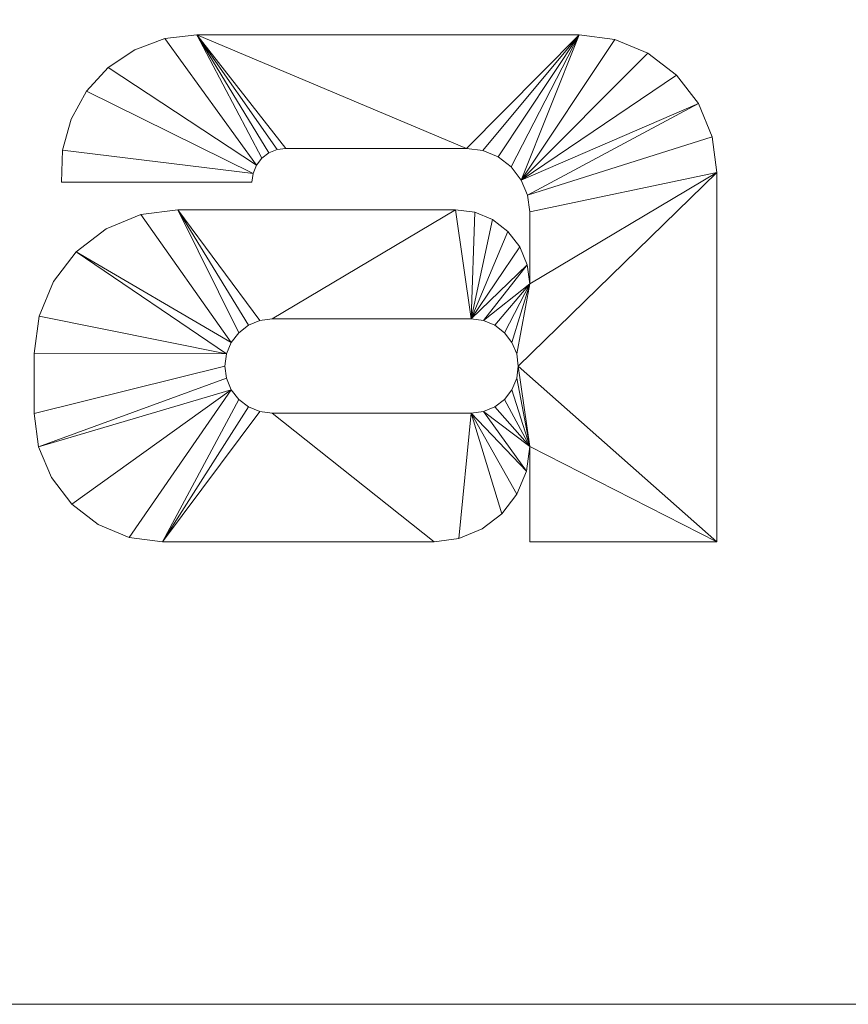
# Model space of a CAD drawing. Header units: millimetres. Extents: x -250 to 250, y -65 to 65.
# Tile 4 of 6: x 53 to 125, y -65 to 20. Entities that reach past the tile are written whole.
import ezdxf

# ---------------------------------------------------------------- set-up
doc = ezdxf.new("R2010")
doc.units = ezdxf.units.MM

# ---------------------------------------------------------------- blocks, each defined once
blk = doc.blocks.new('RSen_56_ME_FB_LOD200 - convector_jaga - linf0_02005010-al0 - freestanding - 10_jaga_linea plus freestanding_lxhxd 500x200x130 mm-325649-3D view')
at = {"lineweight": 18}
mesh = blk.add_polyface(dxfattribs=at)
corners = [(250, 65, 320), (-250, 65, 320), (-250, -65, 320), (250, -65, 320)]
mesh.append_faces([[corners[k] for k in face] for face in [(2, 3, 0, 1)]])
mesh = blk.add_polyface(dxfattribs=at)
corners = [(250, 65, 120), (250, -65, 120), (-250, -65, 120), (-250, 65, 120)]
mesh.append_faces([[corners[k] for k in face] for face in [(1, 2, 3, 0)]])
mesh = blk.add_polyface(dxfattribs=at)
corners = [(250, -65, 320), (-250, -65, 320), (-250, -65, 120), (250, -65, 120)]
mesh.append_faces([[corners[k] for k in face] for face in [(0, 1, 2, 3)]])
blk = doc.blocks.new('RSen_55_GM_FB_logo - SH_jaga - standard-260147-3D view')
at = {"lineweight": 18}
mesh = blk.add_polyface(dxfattribs=at)
corners = [(-86.66, 18.848, 2), (-103.399, 18.848, 2), (-103.399, -24.686, 2), (-103.533, -25.703, 2), (-103.925, -26.652, 2), (-104.55, -27.466, 2), (-105.364, -28.091, 2), (-106.313, -28.484, 2), (-107.33, -28.618, 2), (-110.653, -28.618, 2), (-110.653, -40, 2), (-96.441, -40, 2), (-93.91, -39.667, 2), (-91.551, -38.69, 2), (-89.525, -37.135, 2), (-87.97, -35.109, 2), (-86.993, -32.75, 2), (-86.66, -30.219, 2), (-103.399, 40, 2), (-103.399, 26.712, 2), (-90.21, 26.712, 2), (-86.66, 30.262, 2), (-86.66, 40, 2), (-32.239, 18.848, 2), (-65.297, 18.848, 2), (-68.051, 18.52, 2), (-70.651, 17.554, 2), (-72.952, 16.005, 2), (-74.824, 13.96, 2), (-76.164, 11.531, 2), (-76.896, 8.856, 2), (-76.98, 6.084, 2), (-60.522, 6.084, 2), (-60.422, 6.844, 2), (-60.128, 7.553, 2), (-59.661, 8.161, 2), (-59.053, 8.628, 2), (-58.344, 8.922, 2), (-57.584, 9.022, 2), (-41.986, 9.022, 2), (-40.569, 8.835, 2), (-39.248, 8.288, 2), (-38.114, 7.418, 2), (-37.243, 6.284, 2), (-36.696, 4.963, 2), (-36.51, 3.546, 2), (-36.51, -2.7, 2), (-36.728, -1.039, 2), (-37.37, 0.509, 2), (-38.39, 1.839, 2), (-39.719, 2.859, 2), (-41.267, 3.5, 2), (-42.929, 3.719, 2), (-66.921, 3.719, 2), (-70.139, 3.295, 2), (-73.138, 2.053, 2), (-75.713, 0.077, 2), (-77.688, -2.498, 2), (-78.93, -5.496, 2), (-79.354, -8.714, 2), (-79.354, -13.911, 2), (-78.976, -16.781, 2), (-77.868, -19.456, 2), (-76.106, -21.753, 2), (-73.809, -23.515, 2), (-71.134, -24.623, 2), (-68.264, -25.001, 2), (-44.761, -25.001, 2), (-42.625, -24.72, 2), (-40.635, -23.896, 2), (-38.926, -22.585, 2), (-37.615, -20.876, 2), (-36.791, -18.886, 2), (-36.51, -16.75, 2), (-36.51, -25.001, 2), (-20.335, -25.001, 2), (-20.335, 6.943, 2), (-20.74, 10.024, 2), (-21.929, 12.895, 2), (-23.821, 15.361, 2), (-26.287, 17.253, 2), (-29.158, 18.442, 2), (-41.576, -5.733, 2), (-40.521, -5.872, 2), (-39.538, -6.279, 2), (-38.693, -6.927, 2), (-38.046, -7.771, 2), (-37.638, -8.754, 2), (-37.5, -9.809, 2), (-37.638, -10.864, 2), (-38.046, -11.847, 2), (-38.693, -12.692, 2), (-39.538, -13.339, 2), (-40.521, -13.747, 2), (-41.576, -13.886, 2), (-58.786, -13.886, 2), (-59.841, -13.747, 2), (-60.824, -13.339, 2), (-61.669, -12.692, 2), (-62.316, -11.847, 2), (-62.724, -10.864, 2), (-62.863, -9.809, 2), (-62.724, -8.754, 2), (-62.316, -7.771, 2), (-61.669, -6.927, 2), (-60.824, -6.279, 2), (-59.841, -5.872, 2), (-58.786, -5.733, 2), (22.971, 18.848, 2), (2.785, 18.848, 2), (-1.3, 18.31, 2), (-5.107, 16.733, 2), (-8.377, 14.224, 2), (-10.885, 10.955, 2), (-12.462, 7.148, 2), (-13, 3.062, 2), (-13, -7.749, 2), (-12.412, -12.214, 2), (-10.689, -16.375, 2), (-7.947, -19.948, 2), (-4.374, -22.69, 2), (-0.213, -24.413, 2), (4.253, -25.001, 2), (20.258, -25.001, 2), (22.914, -24.652, 2), (25.388, -23.627, 2), (27.513, -21.996, 2), (29.144, -19.871, 2), (30.169, -17.397, 2), (30.518, -14.741, 2), (30.518, -25.037, 2), (30.278, -26.864, 2), (29.573, -28.566, 2), (28.451, -30.028, 2), (26.989, -31.15, 2), (25.287, -31.855, 2), (23.46, -32.096, 2), (8.026, -32.096, 2), (7.004, -31.961, 2), (6.052, -31.567, 2), (5.235, -30.94, 2), (4.608, -30.122, 2), (4.213, -29.17, 2), (4.079, -28.149, 2), (-11.863, -28.149, 2), (-11.329, -32.212, 2), (-9.76, -35.998, 2), (-7.265, -39.249, 2), (-4.014, -41.744, 2), (-0.228, -43.313, 2), (3.835, -43.848, 2), (27.564, -43.848, 2), (32.688, -43.173, 2), (37.463, -41.195, 2), (41.563, -38.049, 2), (44.709, -33.949, 2), (46.686, -29.175, 2), (47.361, -24.051, 2), (47.361, 18.848, 2), (30.518, 18.848, 2), (30.518, 11.3, 2), (30.261, 13.254, 2), (29.507, 15.074, 2), (28.308, 16.637, 2), (26.745, 17.837, 2), (24.924, 18.591, 2), (22.074, 7.57, 2), (24.245, 7.284, 2), (26.269, 6.446, 2), (28.006, 5.113, 2), (29.339, 3.375, 2), (30.177, 1.352, 2), (30.463, -0.819, 2), (30.463, -3.425, 2), (30.187, -5.518, 2), (29.379, -7.469, 2), (28.094, -9.145, 2), (26.418, -10.43, 2), (24.467, -11.238, 2), (22.374, -11.514, 2), (11.048, -11.514, 2), (8.96, -11.239, 2), (7.015, -10.433, 2), (5.344, -9.151, 2), (4.062, -7.481, 2), (3.257, -5.536, 2), (2.982, -3.448, 2), (2.982, -0.869, 2), (3.269, 1.315, 2), (4.112, 3.35, 2), (5.454, 5.098, 2), (7.201, 6.439, 2), (9.237, 7.282, 2), (11.421, 7.57, 2), (101.729, 18.848, 2), (68.671, 18.848, 2), (65.917, 18.52, 2), (63.317, 17.554, 2), (61.016, 16.005, 2), (59.144, 13.96, 2), (57.804, 11.531, 2), (57.071, 8.856, 2), (56.988, 6.084, 2), (73.446, 6.084, 2), (73.546, 6.844, 2), (73.839, 7.553, 2), (74.306, 8.161, 2), (74.915, 8.628, 2), (75.623, 8.922, 2), (76.384, 9.022, 2), (91.982, 9.022, 2), (93.399, 8.835, 2), (94.72, 8.288, 2), (95.854, 7.418, 2), (96.724, 6.284, 2), (97.272, 4.963, 2), (97.458, 3.546, 2), (97.458, -2.7, 2), (97.239, -1.039, 2), (96.598, 0.509, 2), (95.578, 1.839, 2), (94.249, 2.859, 2), (92.7, 3.5, 2), (91.039, 3.719, 2), (67.047, 3.719, 2), (63.829, 3.295, 2), (60.83, 2.053, 2), (58.255, 0.077, 2), (56.279, -2.498, 2), (55.037, -5.496, 2), (54.614, -8.714, 2), (54.614, -13.911, 2), (54.992, -16.781, 2), (56.1, -19.456, 2), (57.862, -21.753, 2), (60.159, -23.515, 2), (62.834, -24.623, 2), (65.704, -25.001, 2), (89.207, -25.001, 2), (91.343, -24.72, 2), (93.333, -23.896, 2), (95.041, -22.585, 2), (96.353, -20.876, 2), (97.177, -18.886, 2), (97.458, -16.75, 2), (97.458, -25.001, 2), (113.633, -25.001, 2), (113.633, 6.943, 2), (113.228, 10.024, 2), (112.038, 12.895, 2), (110.146, 15.361, 2), (107.681, 17.253, 2), (104.81, 18.442, 2), (92.392, -5.733, 2), (93.447, -5.872, 2), (94.43, -6.279, 2), (95.274, -6.927, 2), (95.922, -7.771, 2), (96.329, -8.754, 2), (96.468, -9.809, 2), (96.329, -10.864, 2), (95.922, -11.847, 2), (95.274, -12.692, 2), (94.43, -13.339, 2), (93.447, -13.747, 2), (92.392, -13.886, 2), (75.182, -13.886, 2), (74.127, -13.747, 2), (73.143, -13.339, 2), (72.299, -12.692, 2), (71.651, -11.847, 2), (71.244, -10.864, 2), (71.105, -9.809, 2), (71.244, -8.754, 2), (71.651, -7.771, 2), (72.299, -6.927, 2), (73.143, -6.279, 2), (74.127, -5.872, 2), (75.182, -5.733, 2)]
mesh.append_faces([[corners[k] for k in face] for face in [(2, 17, 0, 1), (160, 158, 159), (246, 244, 245)]], dxfattribs={"vtx0": -1})
mesh.append_faces([[corners[k] for k in face] for face in [(6, 11, 5), (5, 11, 4), (42, 23, 41), (85, 46, 84), (92, 73, 91), (105, 53, 104), (103, 56, 102), (172, 158, 171), (165, 166, 164), (170, 160, 169), (168, 160, 167), (163, 167, 162), (192, 109, 191), (181, 122, 180), (121, 183, 120), (213, 194, 212), (256, 217, 255), (263, 244, 262), (276, 224, 275), (274, 227, 273)]], dxfattribs={"vtx0": -1, "vtx1": -1})
mesh.append_faces([[corners[k] for k in face] for face in [(76, 46, 88, 75), (259, 247, 217, 258)]], dxfattribs={"vtx0": -1, "vtx1": -1, "vtx2": -1})
mesh.append_faces([[corners[k] for k in face] for face in [(11, 6, 7), (43, 81, 23, 42), (82, 51, 52, 107), (46, 87, 88), (73, 90, 91), (46, 86, 87), (73, 92, 93), (46, 85, 86), (24, 36, 37), (53, 106, 107, 52), (53, 105, 106), (66, 98, 99, 65), (66, 96, 97), (158, 172, 173, 157), (157, 173, 174), (167, 163, 164, 166), (166, 165, 108, 193), (160, 168, 169), (130, 156, 157, 129), (178, 128, 129, 177), (156, 130, 131, 155), (133, 152, 153, 132), (152, 133, 134), (151, 136, 137), (109, 192, 193, 108), (111, 189, 190, 110), (122, 181, 182), (114, 188, 189, 113), (115, 187, 188, 114), (117, 184, 185, 116), (180, 122, 123, 179), (146, 141, 142, 145), (214, 252, 194, 213), (253, 222, 223, 278), (244, 261, 262), (217, 257, 258), (244, 263, 264), (217, 256, 257), (195, 207, 208), (224, 277, 278, 223), (224, 276, 277), (237, 269, 270, 236), (237, 267, 268)]], dxfattribs={"vtx0": -1, "vtx2": -1})
mesh.append_faces([[corners[k] for k in face] for face in [(160, 170, 171, 158)]], dxfattribs={"vtx0": -1, "vtx2": -1, "vtx3": -1})
mesh.append_faces([[corners[k] for k in face] for face in [(43, 79, 80, 81), (82, 47, 48, 49), (94, 68, 69, 70), (34, 25, 26, 27), (33, 28, 29, 30), (103, 54, 55, 56), (102, 56, 57, 58), (167, 160, 161, 162), (214, 250, 251, 252), (253, 218, 219, 220), (265, 239, 240, 241), (205, 196, 197, 198), (204, 199, 200, 201), (274, 225, 226, 227), (273, 227, 228, 229)]], dxfattribs={"vtx0": -1, "vtx3": -1})
mesh.append_faces([[corners[k] for k in face] for face in [(74, 75, 73), (32, 33, 30, 31), (203, 204, 201, 202)]], dxfattribs={"vtx1": -1})
mesh.append_faces([[corners[k] for k in face] for face in [(16, 17, 4, 15), (14, 15, 4, 13), (12, 13, 4, 11), (2, 3, 17), (3, 4, 17), (45, 46, 76), (77, 78, 44), (40, 41, 23), (50, 51, 82, 49), (89, 90, 73), (71, 72, 94, 70), (82, 83, 47), (37, 38, 24), (35, 36, 24), (38, 39, 24), (97, 98, 66), (64, 65, 99, 63), (62, 63, 99, 61), (99, 100, 61), (58, 59, 102), (176, 177, 129), (175, 176, 129), (154, 155, 132, 153), (131, 132, 155), (126, 127, 179, 125), (124, 125, 179, 123), (135, 136, 151), (112, 113, 189, 111), (185, 186, 116), (138, 139, 150), (118, 119, 184, 117), (147, 148, 141, 146), (216, 217, 247), (248, 249, 215), (211, 212, 194), (221, 222, 253, 220), (259, 260, 244), (260, 261, 244), (242, 243, 265, 241), (253, 254, 218), (208, 209, 195), (206, 207, 195), (209, 210, 195), (268, 269, 237), (235, 236, 270, 234), (233, 234, 270, 232), (270, 271, 232), (229, 230, 273)]], dxfattribs={"vtx1": -1, "vtx2": -1})
mesh.append_faces([[corners[k] for k in face] for face in [(88, 89, 73, 75), (174, 175, 129, 157), (246, 247, 259, 244)]], dxfattribs={"vtx1": -1, "vtx2": -1, "vtx3": -1})
mesh.append_faces([[corners[k] for k in face] for face in [(10, 11, 7, 8), (43, 44, 78, 79), (76, 77, 44, 45), (39, 40, 23, 24), (46, 47, 83, 84), (72, 73, 93, 94), (67, 68, 94, 95), (24, 25, 34, 35), (33, 34, 27, 28), (53, 54, 103, 104), (66, 67, 95, 96), (59, 60, 101, 102), (100, 101, 60, 61), (178, 179, 127, 128), (151, 152, 134, 135), (190, 191, 109, 110), (183, 184, 119, 120), (182, 183, 121, 122), (186, 187, 115, 116), (137, 138, 150, 151), (139, 140, 149, 150), (140, 141, 148, 149), (214, 215, 249, 250), (247, 248, 215, 216), (210, 211, 194, 195), (217, 218, 254, 255), (243, 244, 264, 265), (238, 239, 265, 266), (195, 196, 205, 206), (204, 205, 198, 199), (224, 225, 274, 275), (237, 238, 266, 267), (230, 231, 272, 273), (271, 272, 231, 232)]], dxfattribs={"vtx1": -1, "vtx3": -1})
mesh.append_faces([[corners[k] for k in face] for face in [(8, 9, 10), (21, 22, 18), (143, 144, 145, 142)]], dxfattribs={"vtx2": -1})
mesh.append_faces([[corners[k] for k in face] for face in [(18, 19, 20, 21)]], dxfattribs={"vtx3": -1})
mesh = blk.add_polyface(dxfattribs=at)
corners = [(-86.66, 18.848), (-86.66, -30.219), (-86.993, -32.75), (-87.97, -35.109), (-89.525, -37.135), (-91.551, -38.69), (-93.91, -39.667), (-96.441, -40), (-110.653, -40), (-110.653, -28.618), (-107.33, -28.618), (-106.313, -28.484), (-105.364, -28.091), (-104.55, -27.466), (-103.925, -26.652), (-103.533, -25.703), (-103.399, -24.686), (-103.399, 18.848), (-103.399, 40), (-86.66, 40), (-86.66, 30.262), (-90.21, 26.712), (-103.399, 26.712), (-32.239, 18.848), (-29.158, 18.442), (-26.287, 17.253), (-23.821, 15.361), (-21.929, 12.895), (-20.74, 10.024), (-20.335, 6.943), (-20.335, -25.001), (-36.51, -25.001), (-36.51, -16.75), (-36.791, -18.886), (-37.615, -20.876), (-38.926, -22.585), (-40.635, -23.896), (-42.625, -24.72), (-44.761, -25.001), (-68.264, -25.001), (-71.134, -24.623), (-73.809, -23.515), (-76.106, -21.753), (-77.868, -19.456), (-78.976, -16.781), (-79.354, -13.911), (-79.354, -8.714), (-78.93, -5.496), (-77.688, -2.498), (-75.713, 0.077), (-73.138, 2.053), (-70.139, 3.295), (-66.921, 3.719), (-42.929, 3.719), (-41.267, 3.5), (-39.719, 2.859), (-38.39, 1.839), (-37.37, 0.509), (-36.728, -1.039), (-36.51, -2.7), (-36.51, 3.546), (-36.696, 4.963), (-37.243, 6.284), (-38.114, 7.418), (-39.248, 8.288), (-40.569, 8.835), (-41.986, 9.022), (-57.584, 9.022), (-58.344, 8.922), (-59.053, 8.628), (-59.661, 8.161), (-60.128, 7.553), (-60.422, 6.844), (-60.522, 6.084), (-76.98, 6.084), (-76.896, 8.856), (-76.164, 11.531), (-74.824, 13.96), (-72.952, 16.005), (-70.651, 17.554), (-68.051, 18.52), (-65.297, 18.848), (-41.576, -5.733), (-58.786, -5.733), (-59.841, -5.872), (-60.824, -6.279), (-61.669, -6.927), (-62.316, -7.771), (-62.724, -8.754), (-62.863, -9.809), (-62.724, -10.864), (-62.316, -11.847), (-61.669, -12.692), (-60.824, -13.339), (-59.841, -13.747), (-58.786, -13.886), (-41.576, -13.886), (-40.521, -13.747), (-39.538, -13.339), (-38.693, -12.692), (-38.046, -11.847), (-37.638, -10.864), (-37.5, -9.809), (-37.638, -8.754), (-38.046, -7.771), (-38.693, -6.927), (-39.538, -6.279), (-40.521, -5.872), (22.971, 18.848), (24.924, 18.591), (26.745, 17.837), (28.308, 16.637), (29.507, 15.074), (30.261, 13.254), (30.518, 11.3), (30.518, 18.848), (47.361, 18.848), (47.361, -24.051), (46.686, -29.175), (44.709, -33.949), (41.563, -38.049), (37.463, -41.195), (32.688, -43.173), (27.564, -43.848), (3.835, -43.848), (-0.228, -43.313), (-4.014, -41.744), (-7.265, -39.249), (-9.76, -35.998), (-11.329, -32.212), (-11.863, -28.149), (4.079, -28.149), (4.213, -29.17), (4.608, -30.122), (5.235, -30.94), (6.052, -31.567), (7.004, -31.961), (8.026, -32.096), (23.46, -32.096), (25.287, -31.855), (26.989, -31.15), (28.451, -30.028), (29.573, -28.566), (30.278, -26.864), (30.518, -25.037), (30.518, -14.741), (30.169, -17.397), (29.144, -19.871), (27.513, -21.996), (25.388, -23.627), (22.914, -24.652), (20.258, -25.001), (4.253, -25.001), (-0.213, -24.413), (-4.374, -22.69), (-7.947, -19.948), (-10.689, -16.375), (-12.412, -12.214), (-13, -7.749), (-13, 3.062), (-12.462, 7.148), (-10.885, 10.955), (-8.377, 14.224), (-5.107, 16.733), (-1.3, 18.31), (2.785, 18.848), (22.074, 7.57), (11.421, 7.57), (9.237, 7.282), (7.201, 6.439), (5.454, 5.098), (4.112, 3.35), (3.269, 1.315), (2.982, -0.869), (2.982, -3.448), (3.257, -5.536), (4.062, -7.481), (5.344, -9.151), (7.015, -10.433), (8.96, -11.239), (11.048, -11.514), (22.374, -11.514), (24.467, -11.238), (26.418, -10.43), (28.094, -9.145), (29.379, -7.469), (30.187, -5.518), (30.463, -3.425), (30.463, -0.819), (30.177, 1.352), (29.339, 3.375), (28.006, 5.113), (26.269, 6.446), (24.245, 7.284), (101.729, 18.848), (104.81, 18.442), (107.681, 17.253), (110.146, 15.361), (112.038, 12.895), (113.228, 10.024), (113.633, 6.943), (113.633, -25.001), (97.458, -25.001), (97.458, -16.75), (97.177, -18.886), (96.353, -20.876), (95.041, -22.585), (93.333, -23.896), (91.343, -24.72), (89.207, -25.001), (65.704, -25.001), (62.834, -24.623), (60.159, -23.515), (57.862, -21.753), (56.1, -19.456), (54.992, -16.781), (54.614, -13.911), (54.614, -8.714), (55.037, -5.496), (56.279, -2.498), (58.255, 0.077), (60.83, 2.053), (63.829, 3.295), (67.047, 3.719), (91.039, 3.719), (92.7, 3.5), (94.249, 2.859), (95.578, 1.839), (96.598, 0.509), (97.239, -1.039), (97.458, -2.7), (97.458, 3.546), (97.272, 4.963), (96.724, 6.284), (95.854, 7.418), (94.72, 8.288), (93.399, 8.835), (91.982, 9.022), (76.384, 9.022), (75.623, 8.922), (74.915, 8.628), (74.306, 8.161), (73.839, 7.553), (73.546, 6.844), (73.446, 6.084), (56.988, 6.084), (57.071, 8.856), (57.804, 11.531), (59.144, 13.96), (61.016, 16.005), (63.317, 17.554), (65.917, 18.52), (68.671, 18.848), (92.392, -5.733), (75.182, -5.733), (74.127, -5.872), (73.143, -6.279), (72.299, -6.927), (71.651, -7.771), (71.244, -8.754), (71.105, -9.809), (71.244, -10.864), (71.651, -11.847), (72.299, -12.692), (73.143, -13.339), (74.127, -13.747), (75.182, -13.886), (92.392, -13.886), (93.447, -13.747), (94.43, -13.339), (95.274, -12.692), (95.922, -11.847), (96.329, -10.864), (96.468, -9.809), (96.329, -8.754), (95.922, -7.771), (95.274, -6.927), (94.43, -6.279), (93.447, -5.872)]
mesh.append_faces([[corners[k] for k in face] for face in [(20, 18, 19)]], dxfattribs={"vtx0": -1})
mesh.append_faces([[corners[k] for k in face] for face in [(12, 7, 11), (70, 81, 69), (91, 44, 90), (88, 49, 87), (86, 52, 85), (65, 23, 64), (60, 29, 59), (107, 59, 106), (105, 59, 104), (106, 59, 105), (170, 165, 169), (180, 152, 179), (189, 116, 188), (140, 123, 139), (138, 123, 137), (241, 252, 240), (218, 259, 217), (259, 220, 258), (257, 223, 256), (236, 194, 235), (278, 230, 277), (276, 230, 275)]], dxfattribs={"vtx0": -1, "vtx1": -1})
mesh.append_faces([[corners[k] for k in face] for face in [(59, 29, 102, 103), (114, 116, 189, 190), (230, 200, 273, 274)]], dxfattribs={"vtx0": -1, "vtx1": -1, "vtx3": -1})
mesh.append_faces([[corners[k] for k in face] for face in [(7, 12, 13), (1, 15, 16, 0), (11, 7, 8, 10), (7, 13, 14, 6), (72, 77, 78, 71), (71, 80, 81, 70), (87, 51, 52, 86), (89, 45, 46, 88), (90, 44, 45, 89), (39, 94, 95, 38), (88, 46, 47), (52, 84, 85), (29, 60, 61, 28), (96, 37, 38, 95), (59, 103, 104), (32, 100, 101), (102, 29, 30), (171, 162, 163, 170), (174, 158, 159, 173), (158, 174, 175, 157), (153, 177, 178), (157, 175, 176, 156), (126, 133, 134), (124, 136, 137, 123), (110, 193, 166, 109), (114, 192, 193, 113), (114, 190, 191), (117, 186, 187, 116), (193, 112, 113), (147, 181, 182, 146), (118, 143, 144, 117), (119, 142, 143, 118), (243, 248, 249, 242), (242, 251, 252, 241), (258, 222, 223, 257), (260, 216, 217, 259), (261, 215, 216, 260), (210, 265, 266, 209), (223, 255, 256), (200, 231, 232, 199), (200, 230, 231), (267, 208, 209, 266), (230, 274, 275), (203, 270, 271), (273, 200, 201)]], dxfattribs={"vtx0": -1, "vtx2": -1})
mesh.append_faces([[corners[k] for k in face] for face in [(32, 101, 102, 30), (145, 185, 186, 117), (203, 272, 273, 201)]], dxfattribs={"vtx0": -1, "vtx2": -1, "vtx3": -1})
mesh.append_faces([[corners[k] for k in face] for face in [(14, 2, 3, 4), (14, 4, 5, 6), (88, 47, 48, 49), (87, 49, 50, 51), (71, 78, 79, 80), (82, 53, 54, 55), (82, 55, 56, 57), (171, 160, 161, 162), (170, 163, 164, 165), (133, 126, 127, 128), (193, 110, 111, 112), (181, 149, 150, 151), (259, 218, 219, 220), (258, 220, 221, 222), (242, 249, 250, 251), (253, 224, 225, 226), (253, 226, 227, 228)]], dxfattribs={"vtx0": -1, "vtx3": -1})
mesh.append_faces([[corners[k] for k in face] for face in [(31, 32, 30), (202, 203, 201)]], dxfattribs={"vtx1": -1})
mesh.append_faces([[corners[k] for k in face] for face in [(76, 77, 72, 75), (68, 69, 81), (67, 68, 81), (43, 44, 91, 42), (41, 42, 91, 40), (93, 94, 39), (92, 93, 39), (65, 66, 23), (63, 64, 23), (62, 63, 23), (24, 25, 62, 23), (26, 27, 62, 25), (57, 58, 82), (36, 37, 96, 35), (34, 35, 96), (98, 99, 32), (99, 100, 32), (82, 83, 53), (168, 169, 165), (171, 172, 160), (154, 155, 177, 153), (183, 184, 145), (191, 192, 114), (187, 188, 116), (184, 185, 145), (148, 149, 181, 147), (138, 139, 123), (144, 145, 117), (120, 121, 142, 119), (247, 248, 243, 246), (239, 240, 252), (238, 239, 252), (214, 215, 262, 213), (212, 213, 262, 211), (261, 262, 215), (264, 265, 210), (263, 264, 210), (236, 237, 194), (234, 235, 194), (233, 234, 194), (195, 196, 233, 194), (197, 198, 233, 196), (228, 229, 253), (276, 277, 230), (207, 208, 267, 206), (205, 206, 267), (271, 272, 203), (269, 270, 203), (253, 254, 224)]], dxfattribs={"vtx1": -1, "vtx2": -1})
mesh.append_faces([[corners[k] for k in face] for face in [(14, 15, 1, 2), (66, 67, 81, 23), (39, 40, 91, 92), (83, 84, 52, 53), (61, 62, 27, 28), (58, 59, 107, 82), (97, 98, 32, 33), (96, 97, 33, 34), (159, 160, 172, 173), (167, 168, 165, 108), (176, 177, 155, 156), (178, 179, 152, 153), (125, 126, 134, 135), (128, 129, 132, 133), (151, 152, 180, 181), (124, 125, 135, 136), (108, 109, 166, 167), (122, 123, 140, 141), (182, 183, 145, 146), (121, 122, 141, 142), (237, 238, 252, 194), (210, 211, 262, 263), (254, 255, 223, 224), (232, 233, 198, 199), (229, 230, 278, 253), (268, 269, 203, 204), (267, 268, 204, 205)]], dxfattribs={"vtx1": -1, "vtx3": -1})
mesh.append_faces([[corners[k] for k in face] for face in [(8, 9, 10), (16, 17, 0), (21, 22, 18, 20), (73, 74, 75, 72), (114, 115, 116), (244, 245, 246, 243)]], dxfattribs={"vtx2": -1})
mesh.append_faces([[corners[k] for k in face] for face in [(129, 130, 131, 132)]], dxfattribs={"vtx3": -1})
mesh = blk.add_polyface(dxfattribs=at)
corners = [(56.988, 6.084, 2), (57.071, 8.856, 2), (57.804, 11.531, 2), (59.144, 13.96, 2), (61.016, 16.005, 2), (63.317, 17.554, 2), (65.917, 18.52, 2), (68.671, 18.848, 2), (68.671, 18.848), (65.917, 18.52), (63.317, 17.554), (61.016, 16.005), (59.144, 13.96), (57.804, 11.531), (57.071, 8.856), (56.988, 6.084)]
mesh.append_faces([[corners[k] for k in face] for face in [(8, 9, 6, 7)]], dxfattribs={"vtx1": -1})
mesh.append_faces([[corners[k] for k in face] for face in [(9, 10, 5, 6), (10, 11, 4, 5), (3, 4, 11, 12), (12, 13, 2, 3), (13, 14, 1, 2)]], dxfattribs={"vtx1": -1, "vtx3": -1})
mesh.append_faces([[corners[k] for k in face] for face in [(14, 15, 0, 1)]], dxfattribs={"vtx3": -1})
mesh = blk.add_polyface(dxfattribs=at)
corners = [(68.671, 18.848, 2), (101.729, 18.848, 2), (101.729, 18.848), (68.671, 18.848)]
mesh.append_faces([[corners[k] for k in face] for face in [(0, 1, 2, 3)]])
mesh = blk.add_polyface(dxfattribs=at)
corners = [(101.729, 18.848, 2), (104.81, 18.442, 2), (107.681, 17.253, 2), (110.146, 15.361, 2), (112.038, 12.895, 2), (113.228, 10.024, 2), (113.633, 6.943, 2), (113.633, 6.943), (113.228, 10.024), (112.038, 12.895), (110.146, 15.361), (107.681, 17.253), (104.81, 18.442), (101.729, 18.848)]
mesh.append_faces([[corners[k] for k in face] for face in [(7, 8, 5, 6), (0, 1, 12, 13)]], dxfattribs={"vtx1": -1})
mesh.append_faces([[corners[k] for k in face] for face in [(8, 9, 4, 5), (3, 4, 9, 10), (10, 11, 2, 3), (11, 12, 1, 2)]], dxfattribs={"vtx1": -1, "vtx3": -1})
mesh = blk.add_polyface(dxfattribs=at)
corners = [(76.384, 9.022, 2), (75.623, 8.922, 2), (74.915, 8.628, 2), (74.306, 8.161, 2), (73.839, 7.553, 2), (73.546, 6.844, 2), (73.446, 6.084, 2), (73.446, 6.084), (73.546, 6.844), (73.839, 7.553), (74.306, 8.161), (74.915, 8.628), (75.623, 8.922), (76.384, 9.022)]
mesh.append_faces([[corners[k] for k in face] for face in [(0, 1, 12, 13)]], dxfattribs={"vtx1": -1})
mesh.append_faces([[corners[k] for k in face] for face in [(4, 5, 8, 9), (9, 10, 3, 4), (1, 2, 11, 12), (10, 11, 2, 3)]], dxfattribs={"vtx1": -1, "vtx3": -1})
mesh.append_faces([[corners[k] for k in face] for face in [(5, 6, 7, 8)]], dxfattribs={"vtx3": -1})
mesh = blk.add_polyface(dxfattribs=at)
corners = [(91.982, 9.022, 2), (76.384, 9.022, 2), (76.384, 9.022), (91.982, 9.022)]
mesh.append_faces([[corners[k] for k in face] for face in [(3, 0, 1, 2)]])
mesh = blk.add_polyface(dxfattribs=at)
corners = [(97.458, 3.546, 2), (97.272, 4.963, 2), (96.724, 6.284, 2), (95.854, 7.418, 2), (94.72, 8.288, 2), (93.399, 8.835, 2), (91.982, 9.022, 2), (91.982, 9.022), (93.399, 8.835), (94.72, 8.288), (95.854, 7.418), (96.724, 6.284), (97.272, 4.963), (97.458, 3.546)]
mesh.append_faces([[corners[k] for k in face] for face in [(0, 1, 12, 13)]], dxfattribs={"vtx1": -1})
mesh.append_faces([[corners[k] for k in face] for face in [(4, 5, 8, 9), (9, 10, 3, 4), (1, 2, 11, 12), (10, 11, 2, 3)]], dxfattribs={"vtx1": -1, "vtx3": -1})
mesh.append_faces([[corners[k] for k in face] for face in [(5, 6, 7, 8)]], dxfattribs={"vtx3": -1})
mesh = blk.add_polyface(dxfattribs=at)
corners = [(113.633, 6.943, 2), (113.633, -25.001, 2), (113.633, -25.001), (113.633, 6.943)]
mesh.append_faces([[corners[k] for k in face] for face in [(3, 0, 1, 2)]])
mesh = blk.add_polyface(dxfattribs=at)
corners = [(73.446, 6.084, 2), (56.988, 6.084, 2), (56.988, 6.084), (73.446, 6.084)]
mesh.append_faces([[corners[k] for k in face] for face in [(0, 1, 2, 3)]])
mesh = blk.add_polyface(dxfattribs=at)
corners = [(54.614, -8.714, 2), (55.037, -5.496, 2), (56.279, -2.498, 2), (58.255, 0.077, 2), (60.83, 2.053, 2), (63.829, 3.295, 2), (67.047, 3.719, 2), (67.047, 3.719), (63.829, 3.295), (60.83, 2.053), (58.255, 0.077), (56.279, -2.498), (55.037, -5.496), (54.614, -8.714)]
mesh.append_faces([[corners[k] for k in face] for face in [(7, 8, 5, 6), (0, 1, 12, 13)]], dxfattribs={"vtx1": -1})
mesh.append_faces([[corners[k] for k in face] for face in [(8, 9, 4, 5), (3, 4, 9, 10), (10, 11, 2, 3), (11, 12, 1, 2)]], dxfattribs={"vtx1": -1, "vtx3": -1})
mesh = blk.add_polyface(dxfattribs=at)
corners = [(67.047, 3.719, 2), (91.039, 3.719, 2), (91.039, 3.719), (67.047, 3.719)]
mesh.append_faces([[corners[k] for k in face] for face in [(3, 0, 1, 2)]])
mesh = blk.add_polyface(dxfattribs=at)
corners = [(91.039, 3.719, 2), (92.7, 3.5, 2), (94.249, 2.859, 2), (95.578, 1.839, 2), (96.598, 0.509, 2), (97.239, -1.039, 2), (97.458, -2.7, 2), (97.458, -2.7), (97.239, -1.039), (96.598, 0.509), (95.578, 1.839), (94.249, 2.859), (92.7, 3.5), (91.039, 3.719)]
mesh.append_faces([[corners[k] for k in face] for face in [(7, 8, 5, 6), (0, 1, 12, 13)]], dxfattribs={"vtx1": -1})
mesh.append_faces([[corners[k] for k in face] for face in [(8, 9, 4, 5), (3, 4, 9, 10), (10, 11, 2, 3), (11, 12, 1, 2)]], dxfattribs={"vtx1": -1, "vtx3": -1})
mesh = blk.add_polyface(dxfattribs=at)
corners = [(97.458, -2.7, 2), (97.458, 3.546, 2), (97.458, 3.546), (97.458, -2.7)]
mesh.append_faces([[corners[k] for k in face] for face in [(0, 1, 2, 3)]])
mesh = blk.add_polyface(dxfattribs=at)
corners = [(75.182, -5.733, 2), (74.127, -5.872, 2), (73.143, -6.279, 2), (72.299, -6.927, 2), (71.651, -7.771, 2), (71.244, -8.754, 2), (71.105, -9.809, 2), (71.244, -10.864, 2), (71.651, -11.847, 2), (72.299, -12.692, 2), (73.143, -13.339, 2), (74.127, -13.747, 2), (75.182, -13.886, 2), (75.182, -13.886), (74.127, -13.747), (73.143, -13.339), (72.299, -12.692), (71.651, -11.847), (71.244, -10.864), (71.105, -9.809), (71.244, -8.754), (71.651, -7.771), (72.299, -6.927), (73.143, -6.279), (74.127, -5.872), (75.182, -5.733)]
mesh.append_faces([[corners[k] for k in face] for face in [(0, 1, 24, 25)]], dxfattribs={"vtx1": -1})
mesh.append_faces([[corners[k] for k in face] for face in [(10, 11, 14, 15), (8, 9, 16, 17), (9, 10, 15, 16), (7, 8, 17, 18), (18, 19, 6, 7), (4, 5, 20, 21), (3, 4, 21, 22), (1, 2, 23, 24), (2, 3, 22, 23), (19, 20, 5, 6)]], dxfattribs={"vtx1": -1, "vtx3": -1})
mesh.append_faces([[corners[k] for k in face] for face in [(11, 12, 13, 14)]], dxfattribs={"vtx3": -1})
mesh = blk.add_polyface(dxfattribs=at)
corners = [(92.392, -5.733, 2), (75.182, -5.733, 2), (75.182, -5.733), (92.392, -5.733)]
mesh.append_faces([[corners[k] for k in face] for face in [(3, 0, 1, 2)]])
mesh = blk.add_polyface(dxfattribs=at)
corners = [(92.392, -13.886, 2), (93.447, -13.747, 2), (94.43, -13.339, 2), (95.274, -12.692, 2), (95.922, -11.847, 2), (96.329, -10.864, 2), (96.468, -9.809, 2), (96.329, -8.754, 2), (95.922, -7.771, 2), (95.274, -6.927, 2), (94.43, -6.279, 2), (93.447, -5.872, 2), (92.392, -5.733, 2), (92.392, -5.733), (93.447, -5.872), (94.43, -6.279), (95.274, -6.927), (95.922, -7.771), (96.329, -8.754), (96.468, -9.809), (96.329, -10.864), (95.922, -11.847), (95.274, -12.692), (94.43, -13.339), (93.447, -13.747), (92.392, -13.886)]
mesh.append_faces([[corners[k] for k in face] for face in [(0, 1, 24, 25)]], dxfattribs={"vtx1": -1})
mesh.append_faces([[corners[k] for k in face] for face in [(10, 11, 14, 15), (8, 9, 16, 17), (9, 10, 15, 16), (7, 8, 17, 18), (18, 19, 6, 7), (4, 5, 20, 21), (3, 4, 21, 22), (1, 2, 23, 24), (2, 3, 22, 23), (19, 20, 5, 6)]], dxfattribs={"vtx1": -1, "vtx3": -1})
mesh.append_faces([[corners[k] for k in face] for face in [(11, 12, 13, 14)]], dxfattribs={"vtx3": -1})
mesh = blk.add_polyface(dxfattribs=at)
corners = [(54.614, -13.911, 2), (54.614, -8.714, 2), (54.614, -8.714), (54.614, -13.911)]
mesh.append_faces([[corners[k] for k in face] for face in [(3, 0, 1, 2)]])
mesh = blk.add_polyface(dxfattribs=at)
corners = [(65.704, -25.001, 2), (62.834, -24.623, 2), (60.159, -23.515, 2), (57.862, -21.753, 2), (56.1, -19.456, 2), (54.992, -16.781, 2), (54.614, -13.911, 2), (54.614, -13.911), (54.992, -16.781), (56.1, -19.456), (57.862, -21.753), (60.159, -23.515), (62.834, -24.623), (65.704, -25.001)]
mesh.append_faces([[corners[k] for k in face] for face in [(7, 8, 5, 6), (0, 1, 12, 13)]], dxfattribs={"vtx1": -1})
mesh.append_faces([[corners[k] for k in face] for face in [(8, 9, 4, 5), (3, 4, 9, 10), (10, 11, 2, 3), (11, 12, 1, 2)]], dxfattribs={"vtx1": -1, "vtx3": -1})
mesh = blk.add_polyface(dxfattribs=at)
corners = [(75.182, -13.886, 2), (92.392, -13.886, 2), (92.392, -13.886), (75.182, -13.886)]
mesh.append_faces([[corners[k] for k in face] for face in [(0, 1, 2, 3)]])
mesh = blk.add_polyface(dxfattribs=at)
corners = [(97.458, -16.75, 2), (97.177, -18.886, 2), (96.353, -20.876, 2), (95.041, -22.585, 2), (93.333, -23.896, 2), (91.343, -24.72, 2), (89.207, -25.001, 2), (89.207, -25.001), (91.343, -24.72), (93.333, -23.896), (95.041, -22.585), (96.353, -20.876), (97.177, -18.886), (97.458, -16.75)]
mesh.append_faces([[corners[k] for k in face] for face in [(7, 8, 5, 6), (0, 1, 12, 13)]], dxfattribs={"vtx1": -1})
mesh.append_faces([[corners[k] for k in face] for face in [(8, 9, 4, 5), (3, 4, 9, 10), (10, 11, 2, 3), (11, 12, 1, 2)]], dxfattribs={"vtx1": -1, "vtx3": -1})
mesh = blk.add_polyface(dxfattribs=at)
corners = [(97.458, -25.001, 2), (97.458, -16.75, 2), (97.458, -16.75), (97.458, -25.001)]
mesh.append_faces([[corners[k] for k in face] for face in [(3, 0, 1, 2)]])
mesh = blk.add_polyface(dxfattribs=at)
corners = [(89.207, -25.001, 2), (65.704, -25.001, 2), (65.704, -25.001), (89.207, -25.001)]
mesh.append_faces([[corners[k] for k in face] for face in [(3, 0, 1, 2)]])
mesh = blk.add_polyface(dxfattribs=at)
corners = [(113.633, -25.001, 2), (97.458, -25.001, 2), (97.458, -25.001), (113.633, -25.001)]
mesh.append_faces([[corners[k] for k in face] for face in [(0, 1, 2, 3)]])

msp = doc.modelspace()

# ---------------------------------------------------------------- block references
at = {"lineweight": 18}
for name, p in [('RSen_56_ME_FB_LOD200 - convector_jaga - linf0_02005010-al0 - freestanding - 10_jaga_linea plus freestanding_lxhxd 500x200x130 mm-325649-3D view', (0, 0)), ('RSen_55_GM_FB_logo - SH_jaga - standard-260147-3D view', (0, 0, 320))]:
    msp.add_blockref(name, p, dxfattribs=at)

doc.saveas('drawing.dxf')
